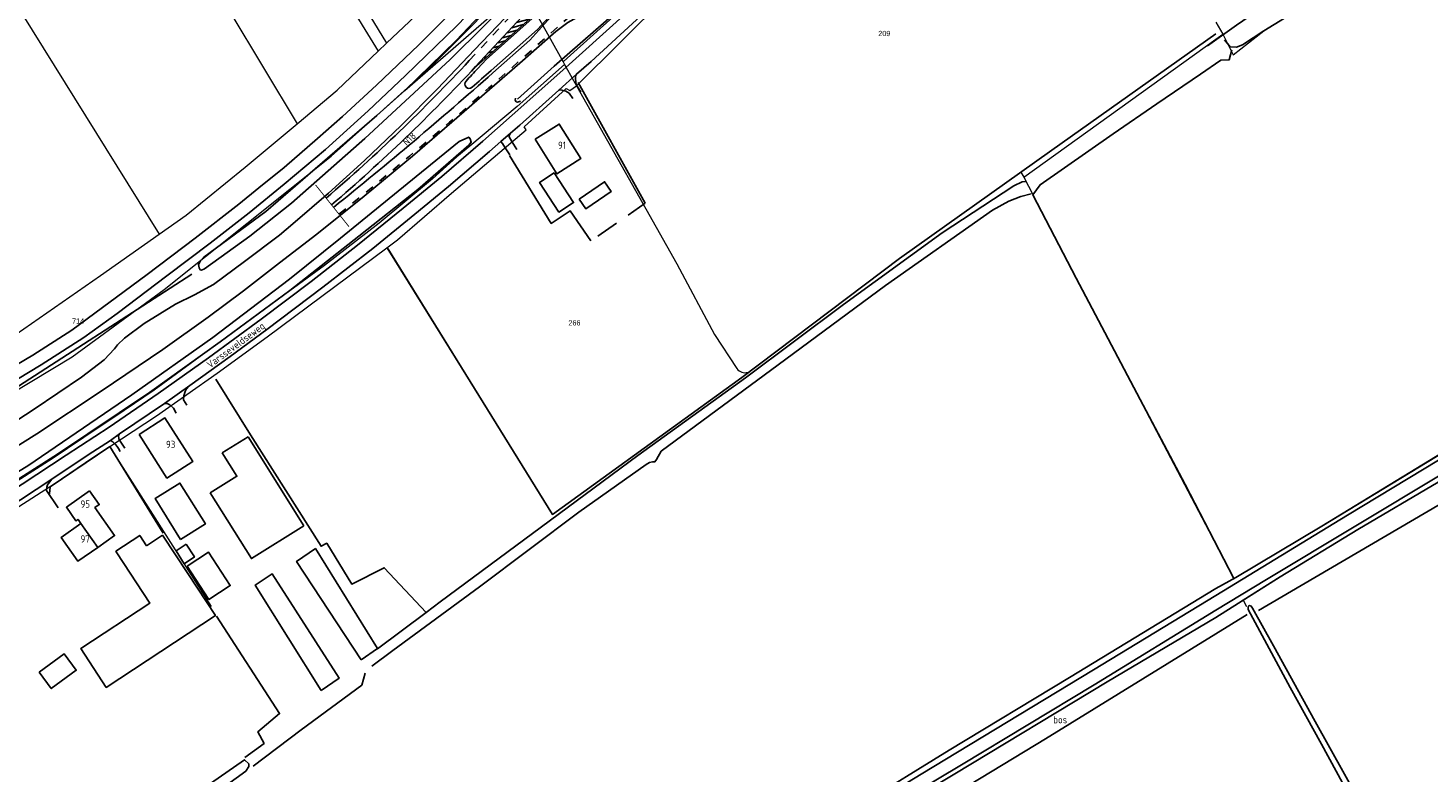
# Model space of a CAD drawing. Header units: metres. Extents: x 226218 to 240385, y 439369 to 449677.
# Tile 132 of 256: x 232591 to 233073, y 443165 to 443421. Entities that reach past the tile are written whole.
import ezdxf
from ezdxf.enums import TextEntityAlignment as Align

# ---------------------------------------------------------------- set-up
doc = ezdxf.new("R2010")
doc.units = ezdxf.units.M
doc.header["$MEASUREMENT"] = 0
doc.linetypes.add('LIJN1-1', pattern=[2, 1, -1])
doc.linetypes.add('PHANTOM', pattern=[2.5, 1.25, -0.25, 0.25, -0.25, 0.25, -0.25])
for name, color, linetype in [('BIJGEBOUW', 4, 'Continuous'), ('CULTUURAANDUIDING', 253, 'Continuous'), ('DAKRAND-BYG', 4, 'Continuous'), ('Goud-markering', 7, 'Continuous'), ('Goud-ontwerp', 2, 'Continuous'), ('Goud-werkgrens', 210, 'PHANTOM'), ('HEK', 253, 'Continuous'), ('HOOFDGEBOUW', 4, 'Continuous'), ('HOUTWAL', 253, 'Continuous'), ('HUISNUMMER', 253, 'Continuous'), ('INSTEEKSLOOT', 153, 'Continuous'), ('KANTVERH', 253, 'Continuous'), ('KUNSTWERK', 253, 'Continuous'), ('MIDSLTGREPPEL', 253, 'Continuous'), ('OVERIGEAFSCH', 253, 'Continuous'), ('OVLIJNOBJ', 253, 'Continuous'), ('RASTER', 253, 'Continuous'), ('STRAATNAAM', 253, 'Continuous'), ('TUSSENMUUR', 253, 'Continuous')]:
    doc.layers.add(name, color=color, linetype=linetype)
doc.layers.add('G01 perceelsgrens', color=73, linetype='Continuous', lineweight=0)
doc.layers.add('Z01 perceelnummer', color=73, linetype='Continuous', lineweight=13)
doc.styles.get("Standard").update_dxf_attribs({"font": 'iso.shx'})
doc.styles.add('Style-WORKING', font='WORKING.shx')

# ---------------------------------------------------------------- blocks, each defined once
blk = doc.blocks.new('Kadastrale grenzen Kerkstraat Harreveld')
at = {"layer": 'G01 perceelsgrens', "linetype": 'Continuous', "lineweight": 0}
for p, q in [((232779787, 443401300), (232877348, 443498070)), ((232561956, 443469362), (232636088, 443350157)), ((232679794, 443465198), (232711472, 443413177)), ((232720746, 443399658), (232761081, 443434832)), ((232761081, 443434832), (232775213, 443409500)), ((233000000, 443423140), (233002376, 443419068)), ((233000000, 443417358), (233002376, 443419068)), ((232933892, 443369782), (233000000, 443417358)), ((232775213, 443409500), (232775715, 443408600)), ((232775715, 443408600), (232779787, 443401300)), ((233000000, 443243437), (233006178, 443231670)), ((233006178, 443231670), (233000000, 443228221)), ((233009414, 443224150), (233006085, 443222033))]:
    blk.add_line(p, q, dxfattribs=at)
at = {"layer": 'G01 perceelsgrens', "linetype": 'Continuous', "lineweight": 0, "flags": 128}
for points in [[(232720746, 443399658), (232738399, 443416875), (232789459, 443470885), (232816124, 443500000)], [(232775213, 443409500), (232776615, 443410765), (232818515, 443448549), (232838262, 443470632), (232854660, 443487563), (232868765, 443500000)], [(232665191, 443496868), (232683210, 443467278), (232714439, 443415995)], [(233002376, 443419068), (233005921, 443411994), (233016549, 443420175), (233023623, 443424556), (233030961, 443427725), (233041749, 443431154), (233060999, 443436634), (233101139, 443448199), (233130527, 443456425), (233131176, 443455084), (233193242, 443475172)], [(232679794, 443465198), (232648824, 443446148), (232683590, 443388231)], [(232714439, 443415995), (232722314, 443423474), (232740144, 443441866), (232757305, 443460483), (232758727, 443462214)], [(232683590, 443388231), (232697387, 443399800), (232711472, 443413177)], [(232711472, 443413177), (232714344, 443415905), (232714439, 443415995)], [(232775715, 443408600), (232759400, 443394115), (232743094, 443380536)], [(232565296, 443285673), (232567981, 443286966), (232585002, 443295160), (232606133, 443307992), (232637845, 443331190), (232695315, 443377018), (232720746, 443399658)], [(232714486, 443345517), (232718122, 443348199), (232736760, 443364288), (232762475, 443386116), (232761824, 443387104), (232776311, 443400374), (232777461, 443399611), (232779787, 443401300)], [(232779787, 443401300), (232814328, 443339962), (232827292, 443315669), (232835080, 443303894)], [(232636088, 443350157), (232645423, 443356732), (232665720, 443373247), (232683590, 443388231)], [(232743094, 443380536), (232738628, 443376817), (232730253, 443369295), (232711886, 443354030), (232693034, 443339406), (232672126, 443324185), (232646736, 443305521), (232634409, 443296510), (232624081, 443289515), (232610145, 443280130), (232599270, 443272858), (232587195, 443265127), (232586544, 443264713)], [(233457357, 443270477), (233440523, 443280406), (233408566, 443299177), (233394347, 443307405), (233379775, 443315839), (233344344, 443336897), (233309895, 443357222), (233288399, 443369722), (233275056, 443377777), (233271679, 443379499), (233269662, 443380136), (233267689, 443380029), (233265549, 443379179), (233263015, 443377620), (233246824, 443367929), (233218997, 443350963), (233184530, 443330188), (233154598, 443312020), (233125192, 443294446), (233098534, 443278336), (233076532, 443264793), (233048852, 443248545), (233022168, 443232157), (233009414, 443224150)], [(232839281, 443302782), (232851890, 443312284), (232891023, 443341773), (232932832, 443371547), (232933892, 443369782)], [(232933892, 443369782), (232951893, 443335063), (233000000, 443243437)], [(233006178, 443231670), (233036452, 443249624), (233112185, 443295660), (233138098, 443311183), (233168299, 443329679), (233198337, 443348087), (233227439, 443365525), (233239325, 443372545)], [(232391615, 443283097), (232424928, 443290820), (232486057, 443281947), (232491522, 443281265), (232501633, 443282458), (232531047, 443286153), (232533447, 443287068), (232542287, 443291968), (232571040, 443305491), (232578816, 443310295), (232615857, 443335908), (232636088, 443350157)], [(232619063, 443277070), (232635132, 443287649), (232656114, 443302365), (232673273, 443314886), (232692101, 443328848), (232714486, 443345517)], [(232714486, 443345517), (232771531, 443253672), (232839281, 443302782)], [(232835080, 443303894), (232835420, 443303499), (232835816, 443303160), (232836258, 443302884), (232836736, 443302676), (232837240, 443302543), (232837758, 443302486), (232838278, 443302508), (232838790, 443302607), (232839281, 443302782)], [(232531602, 443222033), (232543480, 443228965), (232570215, 443244587), (232586128, 443255326), (232599982, 443264250), (232613273, 443273302), (232619063, 443277070)], [(232654080, 443222033), (232619063, 443277070)], [(233000000, 443228221), (232989824, 443222033)], [(233009414, 443224150), (233010552, 443222033)]]:
    blk.add_lwpolyline(points, dxfattribs=at)
at = {"layer": 'Z01 perceelnummer', "linetype": 'Continuous', "lineweight": 13, "style": 'Style-WORKING'}
for s, p in [('209', (232885796, 443419290)), ('714', (232608193, 443320258)), ('266', (232779103, 443319656))]:
    blk.add_text(s, height=1800, dxfattribs=at).set_placement(p, align=Align.MIDDLE_CENTER)

msp = doc.modelspace()

# ---------------------------------------------------------------- hatches: boundary and pattern name
at = {"layer": 'Goud-markering', "linetype": 'Continuous'}
h = msp.add_hatch(dxfattribs=at)
h.set_pattern_fill('ANSI31', color=256, scale=10, angle=150)
h.paths.add_polyline_path([(232813.45, 443476.482), (232785.659, 443451.571), (232744.322, 443407.092), (232780.069, 443438.966)])

# ---------------------------------------------------------------- linework, layer by layer
at = {"layer": 'BIJGEBOUW'}
for q in [(232657.84, 443274.86), (232685.91, 443249.75)]:
    msp.add_line((232666.74, 443280.43), q, dxfattribs=at)
for points in [[(232653.71, 443261.09), (232662.87, 443266.81), (232657.84, 443274.86)], [(232685.91, 443249.75), (232667.86, 443238.46), (232653.71, 443261.09)]]:
    msp.add_lwpolyline(points, dxfattribs=at)
at = {"layer": 'DAKRAND-BYG'}
for p, q in [((232637.25, 443246.54), (232631.74, 443242.91)), ((232645.95, 443233.32), (232637.25, 443246.54)), ((232645.35, 443243.45), (232641.9, 443241.17)), ((232641.9, 443241.17), (232644.76, 443236.72))]:
    msp.add_line(p, q, dxfattribs=at)
for points in [[(232772.15, 443371.29), (232778.79, 443361.09), (232773.75, 443357.81), (232767.11, 443368), (232772.15, 443371.29)], [(232780.74, 443362.27), (232789.51, 443368.24), (232791.78, 443364.91), (232783, 443358.94), (232780.74, 443362.27)], [(232643.49, 443245.05), (232634.69, 443259.11), (232643.24, 443264.46), (232652.04, 443250.4), (232643.49, 443245.05)], [(232621.55, 443240.4), (232621.18, 443241.03), (232629.43, 443246.46), (232631.74, 443242.91)], [(232621.55, 443240.4), (232632.92, 443223.14), (232609.11, 443207.46), (232617.9, 443194.11), (232655.48, 443218.87), (232645.95, 443233.32)], [(232644.76, 443236.72), (232648.26, 443239.03), (232645.35, 443243.45)], [(232645.75, 443235.88), (232653.21, 443224.41), (232660.55, 443229.18), (232653.09, 443240.65), (232645.75, 443235.88)], [(232594.78, 443199.42), (232603.36, 443205.7), (232607.54, 443200), (232598.95, 443193.72), (232594.78, 443199.42)]]:
    msp.add_lwpolyline(points, dxfattribs=at)
at = {"layer": 'Goud-markering', "linetype": 'LIJN1-1', "ltscale": 3}
for p, q in [((232742.881, 443409.949), (232824.425, 443497.692)), ((232753.033, 443403.518), (232846.889, 443486.669))]:
    msp.add_line(p, q, dxfattribs=at)
at = {"layer": 'Goud-markering', "linetype": 'Continuous'}
for p, q in [((232745.079, 443407.906), (232785.659, 443451.571)), ((232744.322, 443407.092), (232780.069, 443438.966)), ((232784.066, 443439.562), (232763.779, 443417.047)), ((232749.158, 443411.404), (232775.009, 443434.454)), ((232751.043, 443405.764), (232763.779, 443417.047))]:
    msp.add_line(p, q, dxfattribs=at)
for centre, radius, start, end in [((232303.007, 443818.74), 600.5, 310.573363, 317.097519), ((232303.007, 443818.74), 603.5, 310.56389, 317.097519), ((231758.342, 444526.279), 1497, 308.788721, 311.538781)]:
    msp.add_arc(centre, radius, start, end, dxfattribs=at)
at = {"layer": 'Goud-markering', "linetype": 'LIJN1-1', "ltscale": 3}
msp.add_arc((231758.342, 444526.279), 1500, 308.78848, 311.538781, dxfattribs=at)
at = {"layer": 'Goud-ontwerp', "linetype": 'Continuous'}
for p, q in [((232748.656, 443410.286), (232780.402, 443438.593)), ((232782.819, 443438.925), (232766.41, 443420.714)), ((232750.38, 443406.512), (232766.41, 443420.714)), ((232745.812, 443407.226), (232748.656, 443410.286))]:
    msp.add_line(p, q, dxfattribs=at)
for centre, radius, start, end in [((232303.007, 443818.74), 604.5, 316.537344, 317.097519), ((231758.342, 444526.279), 1496, 311.205197, 311.538781), ((232742.856, 443401.884), 1.5, 136.53734, 311.2052)]:
    msp.add_arc(centre, radius, start, end, dxfattribs=at)
at = {"layer": 'Goud-werkgrens', "ltscale": 3, "const_width": 0.3, "flags": 128}
msp.add_lwpolyline([(232689.964, 443367.141), (232701.514, 443352.708)], dxfattribs=at)
at = {"layer": 'HEK'}
msp.add_line((232793.56, 443353.93), (232787.11, 443349.53), dxfattribs=at)
for points in [[(232598.33, 443260.77), (232598.58, 443263.24), (232619.06, 443277.07), (232637.44, 443247.25)], [(232655.8, 443218.69), (232677.59, 443185.08), (232670.09, 443178.85), (232672.24, 443174.85), (232665.6, 443170.01)]]:
    msp.add_lwpolyline(points, dxfattribs=at)
at = {"layer": 'HOOFDGEBOUW'}
for points in [[(232765.54, 443382.85), (232773.88, 443388.11), (232781.36, 443376.26), (232773.02, 443370.99), (232765.54, 443382.85)], [(232629.19, 443281.2), (232638.1, 443286.89), (232647.68, 443271.88), (232638.77, 443266.19), (232629.19, 443281.2)], [(232609.17, 443250.53), (232608.16, 443251.97), (232607.44, 443251.47), (232604.16, 443256.15), (232612.15, 443261.76)], [(232612.15, 443261.76), (232615.45, 443257.06), (232613.99, 443256.04), (232620.75, 443246.42), (232614.93, 443242.33)], [(232614.93, 443242.33), (232608.12, 443237.55), (232602.37, 443245.75), (232609.17, 443250.53)]]:
    msp.add_lwpolyline(points, dxfattribs=at)
at = {"layer": 'HOUTWAL'}
msp.add_line((232647.39, 443336.38), (232557.27, 443278.31), dxfattribs=at)
at = {"layer": 'INSTEEKSLOOT'}
for points in [[(232772.82, 443452.23), (232760, 443439.64), (232744.97, 443423.09), (232729.9, 443408.05), (232711.01, 443391.09), (232672.8, 443357.95), (232651.44, 443342.27), (232650.3, 443340.97), (232649.65, 443339.78), (232649.84, 443338.57), (232650.21, 443337.92), (232650.66, 443337.81), (232651.68, 443338.3), (232667.33, 443349.49), (232681.66, 443360.87), (232706.92, 443383.16), (232736.27, 443410.32), (232759.79, 443433.75), (232773.1, 443449.54)], [(232680.99, 443334.68), (232698.53, 443348.84), (232721.54, 443367.52), (232739.39, 443382.14), (232742.7, 443383.6), (232743.2, 443382.97), (232743.58, 443381.88), (232742.74, 443380.78), (232725.15, 443365.62), (232704.91, 443349.5), (232681.15, 443330.82)], [(233000, 443220.66), (233017.39, 443231.23), (233078.36, 443267.91), (233117.83, 443291.95), (233162.9, 443319.16), (233183.48, 443331.63), (233209.63, 443347.5), (233240.73, 443366.34), (233262.86, 443379.7), (233264.52, 443380.85), (233265.76, 443381.61), (233266.99, 443382.08), (233268.23, 443382.22), (233269.59, 443382.2), (233270.73, 443381.88), (233271.99, 443381.41), (233273.35, 443380.78), (233274.76, 443379.92), (233294.42, 443368.28), (233327.71, 443348.59), (233371.67, 443322.9), (233407.26, 443301.91), (233437.07, 443284.51), (233459.47, 443271.71)], [(232681.15, 443330.82), (232657.14, 443313.1), (232632.82, 443295.61), (232601.05, 443274.4), (232564.2, 443251.02), (232535.01, 443233.78), (232531.65, 443231.94), (232528.26, 443230.24), (232527.23, 443229.72), (232526.75, 443229.5), (232525.94, 443229.38), (232525.25, 443229.73), (232524.86, 443230.82), (232555.63, 443249.07), (232590.84, 443270.43), (232626.73, 443294.88), (232654.61, 443314.56), (232680.99, 443334.68)], [(233000, 443225.78), (233045.28, 443253.42), (233076.65, 443272.38)], [(233000, 443220.66), (232958.05, 443194.97), (232912.36, 443167.48), (232869.97, 443142.07), (232822.57, 443112.79), (232779.47, 443087.66), (232736.71, 443062.28), (232735.92, 443062.55), (232735.4, 443063.77), (232735.35, 443064.41), (232736.82, 443065.65), (232789.81, 443097.97), (232845.91, 443132.24), (232898.54, 443164.21), (232957.87, 443200.13), (233000, 443225.78)], [(233049.38, 443155.21), (233034.19, 443182.42), (233019.8, 443208.38), (233012.66, 443221.37), (233012.16, 443222.06), (233011.61, 443222.27), (233011.25, 443222.12), (233011.08, 443221.69), (233011.16, 443220.99), (233025.61, 443194.04), (233036.41, 443174.52), (233046.49, 443156.02), (233051.46, 443147.4), (233051.81, 443146.9)], [(232596.56, 443116.23), (232595.64, 443117.53), (232596.61, 443118.92), (232617.28, 443134.15), (232653.72, 443161.05), (232665.45, 443169.22), (232667.02, 443167.79), (232667.01, 443166.89), (232665.9, 443165.33), (232631.37, 443140.22), (232599.68, 443117.44), (232597.69, 443116.28), (232596.56, 443116.23)]]:
    msp.add_lwpolyline(points, dxfattribs=at)
at = {"layer": 'KANTVERH'}
for p, q in [((232779.82, 443405.33), (232773.77, 443399.8)), ((232757.13, 443385), (232753.8, 443382.1)), ((232637.96, 443291.88), (232646.61, 443298.09)), ((232622.49, 443281.46), (232619.38, 443279.17)), ((232599.17, 443265.85), (232582.99, 443255.13)), ((232711.32, 443207.35), (232728.01, 443219.9))]:
    msp.add_line(p, q, dxfattribs=at)
for points in [[(232679.1, 443367.38), (232693.4, 443379.38), (232708.03, 443392.63), (232720.95, 443404.86), (232738.45, 443421.76), (232752.64, 443436.48), (232767.43, 443452.59)], [(232671.19, 443320.9), (232688.39, 443333.84), (232704.42, 443346.38), (232720.12, 443359.12), (232733.45, 443370.01), (232747.6, 443382.17), (232762.73, 443395.61), (232777.27, 443408.59), (232793.48, 443423.15), (232807.93, 443436.49), (232822.49, 443450.21)], [(232777.5, 443448.27), (232768.68, 443438.59), (232757.82, 443427.27), (232744.69, 443413.62), (232731.9, 443400.22), (232719.47, 443387.65), (232706.78, 443375.53), (232694.36, 443364.28), (232682.11, 443353.78), (232677.49, 443349.8)], [(232677.56, 443340.3), (232690.34, 443350.17), (232706.66, 443363.23), (232723.31, 443377), (232741.1, 443392.47), (232760.29, 443409.1), (232772.67, 443420.01), (232776.78, 443423.05), (232781.21, 443425.54), (232785.12, 443428.24), (232789.52, 443431.78), (232794.33, 443435.92), (232798.11, 443439.68), (232801.17, 443443.12), (232804.56, 443446.8)], [(232827.04, 443449.21), (232815.84, 443438.28), (232799.07, 443422.69), (232784.92, 443409.7), (232779.82, 443405.33)], [(232752.07, 443443.2), (232738.18, 443428.06), (232725.57, 443415.35), (232710.9, 443401.45), (232699.27, 443390.65), (232690.58, 443383.12), (232679.11, 443373.18)], [(232781.27, 443399.1), (232779.73, 443401.74), (232779.56, 443402.65), (232779.43, 443403.84), (232779.5, 443404.65), (232779.82, 443405.33)], [(232773.77, 443399.8), (232772.63, 443398.77), (232760.32, 443387.76), (232757.13, 443385)], [(232773.77, 443399.8), (232774.02, 443399.85), (232774.79, 443399.81), (232776.18, 443399.48), (232777.25, 443398.74), (232778.5, 443396.87)], [(232759.21, 443379.38), (232757.55, 443382.09), (232756.58, 443383.67), (232756.6, 443384.17), (232757.13, 443385)], [(232753.8, 443382.1), (232749.81, 443378.64), (232735.76, 443366.55), (232724.16, 443357.13), (232709.65, 443345.23), (232692.43, 443331.91), (232673.18, 443317.41)], [(232753.8, 443382.1), (232754.31, 443381.43), (232755.27, 443379.93), (232756.8, 443377.47)], [(232581.33, 443301.82), (232592.65, 443308.57), (232606.04, 443317.13), (232631.99, 443336.28), (232648.52, 443348.83), (232663.48, 443360.48), (232670.45, 443366.12), (232679.11, 443373.18)], [(232679.1, 443367.38), (232667.13, 443357.57), (232653.62, 443347.09), (232638.74, 443335.8), (232621.68, 443322.9), (232610.19, 443314.55), (232595.52, 443305.15), (232579.57, 443295.66), (232567.94, 443289.23), (232555, 443283.1), (232542.3, 443278.91), (232527.35, 443275.34), (232512.79, 443273.01), (232498.96, 443271.05), (232485.31, 443270.53), (232468.6, 443271.6), (232453.85, 443274.13), (232435.3, 443277.17), (232424.18, 443277.45), (232421.98, 443277.27)], [(232728.01, 443219.9), (232732.9, 443223.58), (232764.63, 443247.1), (232800.89, 443273.93), (232838.02, 443300.73), (232871.75, 443325.95), (232905.73, 443350.68), (232930.36, 443366.87), (232933.26, 443368.26), (232934.35, 443368.34), (232934.79, 443368.29)], [(232936.41, 443364.05), (232932.88, 443363.16), (232928.64, 443361.53), (232923.05, 443358.48), (232886.26, 443332.48), (232849.23, 443305.24), (232808.99, 443275.43), (232807.36, 443272.6), (232806.84, 443271.84), (232805.98, 443271.74), (232804.91, 443271.57), (232803.85, 443270.93), (232780.59, 443254.5), (232746.43, 443228.77), (232716.6, 443206.81), (232709.31, 443201.43)], [(232578.39, 443280.4), (232593.06, 443289.96), (232609.31, 443301), (232617.19, 443306.89), (232620.76, 443310.68), (232621.75, 443312.07), (232624.14, 443314.41), (232630.94, 443319.44), (232641.72, 443326.06), (232648.24, 443329.29), (232654.8, 443332.85), (232665.49, 443340.83), (232677.49, 443349.8)], [(232677.56, 443340.3), (232665.11, 443330.68), (232653.02, 443321.64), (232637.33, 443310.47), (232616.18, 443296.11), (232593.92, 443281.46), (232575.07, 443269.6), (232558.15, 443259.25), (232541.1, 443249.13), (232524.04, 443239.55), (232507.36, 443230.21), (232489.9, 443220.98), (232470.32, 443210.93), (232454.96, 443203.41), (232447.96, 443199.84), (232445.03, 443197.68), (232436.45, 443192.26), (232428.8, 443187.81)], [(232671.19, 443320.9), (232653.13, 443307.66), (232635.73, 443295.29), (232618.83, 443283.78), (232604.11, 443274.12), (232588.91, 443264.1), (232571.09, 443252.68), (232552.3, 443241.34), (232534.48, 443230.8), (232518.02, 443221.44), (232502.38, 443212.98), (232478.52, 443200.1), (232460.58, 443191.59), (232443.49, 443183.37), (232423.77, 443174.09), (232405.99, 443166.07), (232385.73, 443157.41)], [(232645.59, 443291.29), (232644.49, 443293.12), (232644.54, 443294.47), (232645, 443296.04), (232645.39, 443296.67), (232646.61, 443298.09), (232660.57, 443308.02), (232673.18, 443317.41)], [(232624.25, 443276.55), (232622.43, 443279.29), (232622.16, 443279.75), (232622.11, 443280.83), (232622.49, 443281.46), (232637.96, 443291.88), (232638.82, 443291.89), (232639.32, 443291.65), (232639.81, 443291.37), (232641.01, 443290.27), (232641.9, 443288.6)], [(232601.34, 443255.99), (232597.25, 443261.93), (232597.36, 443263.1), (232597.67, 443263.87), (232598.04, 443264.31), (232599.17, 443265.85), (232611.68, 443274.22), (232619.38, 443279.17), (232620.2, 443278.66), (232621.09, 443277.8), (232621.66, 443277.05), (232622.15, 443276.36), (232622.72, 443275.38)]]:
    msp.add_lwpolyline(points, dxfattribs=at)
at = {"layer": 'KUNSTWERK'}
for points in [[(232705.62, 443203.57), (232711.27, 443207.56), (232689.9, 443241.92), (232683.44, 443237.52), (232705.62, 443203.57)], [(232691.85, 443193.11), (232698.11, 443197.32), (232675, 443233.26), (232669.17, 443229.36), (232691.85, 443193.11)]]:
    msp.add_lwpolyline(points, dxfattribs=at)
at = {"layer": 'MIDSLTGREPPEL'}
for points in [[(232997.07, 443415.02), (233007.08, 443422.18), (233013.62, 443426.6), (233017.23, 443429.19), (233019.55, 443430.62), (233023.26, 443432.08), (233028.13, 443433.65), (233051.96, 443441.09), (233088.01, 443451.59), (233141.07, 443466.95), (233195.3, 443484.23), (233254.42, 443502.78), (233322.46, 443522.98)], [(232804.19, 443436.48), (232791, 443424.47), (232772.1, 443408.02), (232759.45, 443396.65)], [(232758.81, 443397.07), (232758.64, 443396.34), (232759.07, 443395.76), (232759.53, 443395.63), (232760.48, 443395.93)]]:
    msp.add_lwpolyline(points, dxfattribs=at)
at = {"layer": 'OVERIGEAFSCH'}
for points in [[(233000, 443228.22), (233006.91, 443232.02), (233036.45, 443249.62), (233078.21, 443275.15), (233112.18, 443295.66), (233138.1, 443311.18), (233168.3, 443329.68), (233198.34, 443348.09), (233227.44, 443365.53), (233245.86, 443376.41), (233259.95, 443385.57), (233263.65, 443387.61), (233266.29, 443388.8), (233269.3, 443388.9), (233271.88, 443388.45), (233276.95, 443385.54), (233291.32, 443377.53), (233319.74, 443360.74), (233350, 443342.63), (233379.86, 443325.29)], [(233000, 443218.16), (233022.17, 443232.16), (233048.85, 443248.54), (233076.53, 443264.79), (233098.53, 443278.34), (233125.19, 443294.45), (233154.6, 443312.02), (233184.53, 443330.19), (233219, 443350.96), (233246.82, 443367.93), (233263.02, 443377.62)]]:
    msp.add_lwpolyline(points, dxfattribs=at)
at = {"layer": 'OVLIJNOBJ'}
msp.add_line((233000, 443212.54), (233010.82, 443219.17), dxfattribs=at)
for points in [[(233002.93, 443417.15), (233004.97, 443414.68), (233007.07, 443414.63), (233009.13, 443415.34), (233016.55, 443420.17), (233023.62, 443424.56), (233030.96, 443427.72), (233041.75, 443431.15), (233061.04, 443436.71), (233101.14, 443448.2), (233147.03, 443461.52), (233183.03, 443472.06), (233191.77, 443474.78)], [(233014.69, 443220.55), (233034.1, 443231.91), (233077.77, 443257.59), (233134.66, 443291.96), (233183.91, 443321.26), (233229.37, 443349.01), (233266.05, 443371.35), (233268.28, 443372.59), (233269.93, 443372.4), (233271.66, 443371.41), (233304.29, 443351.88), (233346.89, 443326.52), (233386.04, 443303.33)]]:
    msp.add_lwpolyline(points, dxfattribs=at)
at = {"layer": 'RASTER'}
for p, q in [((232943.45, 443379.1), (233000, 443419.16)), ((232803.45, 443360.84), (232780.37, 443402.47)), ((232803.45, 443360.84), (232797.61, 443356.73)), ((232989.39, 443264), (233006.08, 443231.81))]:
    msp.add_line(p, q, dxfattribs=at)
for points in [[(232979.71, 443395.07), (232994.73, 443405.25), (233001.66, 443410.12), (233004.57, 443410.22), (233005.51, 443413.67)], [(232989.39, 443264), (232973.87, 443293.22), (232951.89, 443335.06), (232937.01, 443363.73), (232939.47, 443367.2), (232964.6, 443384.73), (232979.71, 443395.07)], [(232714.88, 443345.22), (232771.53, 443253.67), (232836.75, 443300.88), (232891.02, 443341.77), (232943.45, 443379.1)], [(232784.71, 443347.92), (232777.63, 443358.27), (232771.12, 443353.91), (232756.79, 443377.23)], [(232655.66, 443300.27), (232667.53, 443281.06), (232691.86, 443242.71), (232693.8, 443243.75), (232702.42, 443229.71), (232713.61, 443235.33), (232728.01, 443219.9)], [(232733.31, 443066.34), (232779.61, 443094.32), (232827.72, 443123.46), (232877.23, 443153.49), (232908.09, 443172.46), (232949.57, 443197.48), (233000, 443228.22)], [(232801.74, 443098.62), (232858.43, 443133.24), (232910.05, 443164.32), (232962.56, 443196.05), (233000, 443218.16)], [(233000, 443212.54), (232941.33, 443176.4), (232889.45, 443145.01), (232849.59, 443121.02), (232814.59, 443100.92), (232800.69, 443093.79)], [(232707.02, 443199), (232705.86, 443194.93), (232684.99, 443179.54), (232668.51, 443166.97)]]:
    msp.add_lwpolyline(points, dxfattribs=at)
at = {"layer": 'TUSSENMUUR'}
msp.add_line((232609.17, 443250.53), (232614.93, 443242.33), dxfattribs=at)

# ---------------------------------------------------------------- block references
at = {"layer": 'Goud-ontwerp', "linetype": 'Continuous', "xscale": 0.001, "yscale": 0.001}
msp.add_blockref('Kadastrale grenzen Kerkstraat Harreveld', (0, 0), dxfattribs=at)

# ---------------------------------------------------------------- texts
at = {"layer": 'CULTUURAANDUIDING'}
msp.add_text('bos', height=2.5, dxfattribs=at).set_placement((232943.96, 443181.75))
at = {"layer": 'HUISNUMMER'}
for s, p in [('91', (232773.45, 443379.55)), ('93', (232638.44, 443276.54)), ('95', (232609, 443256)), ('97', (232609, 443244))]:
    msp.add_text(s, height=2.5, dxfattribs=at).set_placement(p)
at = {"layer": 'STRAATNAAM'}
for s, rotation, p in [('N18', 42.3624, (232721.31, 443380.47)), ('Varsseveldseweg', 36.4572, (232653.64, 443303.9))]:
    msp.add_text(s, height=2.5, rotation=rotation, dxfattribs=at).set_placement(p)

doc.saveas('drawing.dxf')
